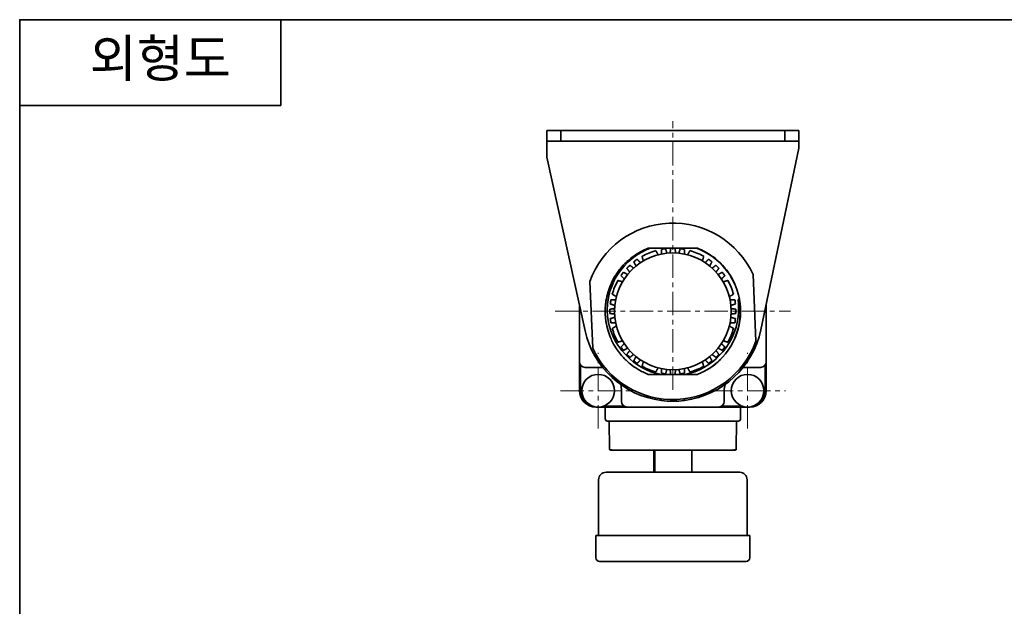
# Model space of a CAD drawing. Header units: millimetres. Extents: x 0 to 422, y 0 to 298.
# Tile 2 of 3: x 0 to 211, y 173 to 298. Entities that reach past the tile are written whole.
import ezdxf

# ---------------------------------------------------------------- set-up
doc = ezdxf.new("R2010")
doc.units = ezdxf.units.MM
doc.linetypes.add('CENTERX1', pattern=[2, 1.25, -0.25, 0.25, -0.25])
doc.linetypes.add('CENTERX3', pattern=[8, 5, -1, 1, -1])
doc.layers.add('외형선', color=7, linetype='Continuous', lineweight=35)
doc.layers.add('중심선1', color=1, linetype='CENTERX1', lineweight=15)

# ---------------------------------------------------------------- blocks, each defined once
blk = doc.blocks.new('TEEL_1')
at = {"layer": '외형선'}
for p in [(55.72, 297), (0, 278.68)]:
    blk.add_line(p, (55.72, 278.68), dxfattribs=at)
blk.add_lwpolyline([(0, 0), (0, 297), (420, 297), (420, 0)], close=True, dxfattribs=at)
at = {"layer": '외형선', "insert": (30, 288.34), "char_height": 8, "width": 70, "attachment_point": 5}
blk.add_mtext('{\\ftahoma|b1|i0|c0|p34;외형도}', dxfattribs=at)

msp = doc.modelspace()

# ---------------------------------------------------------------- linework, layer by layer
at = {"layer": '외형선'}
for p, q in [((112.94393, 274.64843), (112.94393, 272.34843)), ((115.94393, 274.64843), (112.94393, 274.64843)), ((115.94393, 274.64843), (163.94393, 274.64843)), ((115.94393, 272.34843), (115.94393, 274.64843)), ((163.94393, 274.64843), (163.94393, 272.34843)), ((166.94393, 274.64843), (163.94393, 274.64843)), ((166.94393, 272.34843), (166.94393, 274.64843)), ((112.94393, 272.34843), (115.94393, 272.34843)), ((112.94393, 272.34843), (112.94393, 270.84843)), ((163.94393, 272.34843), (115.94393, 272.34843)), ((163.94393, 272.34843), (166.94393, 272.34843)), ((166.94393, 270.84843), (166.94393, 272.34843)), ((112.94393, 270.84843), (112.94393, 268.91054)), ((158.78393, 231.94658), (166.94393, 270.84843)), ((112.94393, 268.91054), (121.1464, 231.74932)), ((139.94393, 249.39843), (136.23584, 249.39843)), ((143.65203, 249.39843), (139.94393, 249.39843)), ((136.9436, 248.03444), (136.94393, 248.0331)), ((146.40383, 246.60145), (146.40312, 246.60026)), ((157.73818, 229.52859), (157.1165, 243.7923)), ((122.14969, 242.26828), (122.77137, 228.00457)), ((129.24092, 242.35833), (129.24211, 242.35762)), ((152.07994, 238.89877), (152.0786, 238.89843)), ((119.94393, 237.19708), (119.94393, 225.09843)), ((159.94393, 225.09843), (159.94393, 237.47677)), ((127.80792, 232.8981), (127.80927, 232.89843)), ((150.64695, 229.43854), (150.64576, 229.43925)), ((119.94393, 225.09843), (119.94393, 218.89843)), ((120.14393, 218.89843), (120.14393, 224.43511)), ((121.14393, 223.89843), (123.94393, 223.89843)), ((133.48404, 225.19542), (133.48475, 225.19661)), ((142.94427, 223.76242), (142.94393, 223.76377)), ((155.94393, 223.89843), (158.74393, 223.89843)), ((159.74393, 224.43511), (159.74393, 218.89843)), ((159.94393, 218.89843), (159.94393, 225.09843)), ((137.33386, 222.39843), (139.94393, 222.39843)), ((139.94393, 222.39843), (142.55401, 222.39843)), ((128.94393, 218.89843), (128.94393, 216.59843)), ((150.94393, 216.59843), (150.94393, 218.89843)), ((123.44393, 215.39843), (123.94393, 215.39843)), ((123.94393, 215.39843), (130.14393, 215.39843)), ((129.48061, 215.59843), (125.11013, 215.59843)), ((125.44393, 215.39843), (125.44393, 212.89843)), ((130.14393, 215.39843), (149.74393, 215.39843)), ((137.44393, 216.81146), (137.44393, 217.16451)), ((142.44393, 217.16451), (142.44393, 216.81146)), ((149.74393, 215.39843), (155.94393, 215.39843)), ((154.77774, 215.59843), (150.40726, 215.59843)), ((154.44393, 212.89843), (154.44393, 215.39843)), ((155.94393, 215.39843), (156.44393, 215.39843)), ((125.94393, 212.39843), (153.94393, 212.39843)), ((126.2963, 212.39843), (126.34867, 206.39669)), ((153.5392, 206.39669), (153.59157, 212.39843)), ((126.54866, 206.19843), (126.84865, 206.19843)), ((126.84865, 206.19843), (153.03922, 206.19843)), ((135.86674, 201.42735), (135.86674, 206.19843)), ((135.9495, 206.0866), (135.9495, 206.19843)), ((135.98921, 206.19843), (135.98921, 206.12536)), ((136.07197, 201.42735), (136.07197, 206.19843)), ((144.02113, 201.42735), (144.02113, 206.19843)), ((153.03922, 206.19843), (153.3392, 206.19843)), ((125.63068, 201.42735), (125.63545, 201.42735)), ((125.63545, 201.42735), (154.25719, 201.42735)), ((124.04032, 199.83699), (124.04032, 187.90928)), ((155.84755, 187.90928), (155.84755, 199.83699)), ((123.44393, 187.90928), (123.44393, 183.13819)), ((123.44393, 187.90928), (123.44943, 187.90928)), ((123.44943, 187.90928), (156.44393, 187.90928)), ((156.44393, 183.13819), (156.44393, 187.90928)), ((124.24435, 182.34301), (124.23912, 182.34301)), ((155.64875, 182.34301), (124.24435, 182.34301))]:
    msp.add_line(p, q, dxfattribs=at)
for points in [[(126.08072, 233.92674), (125.95634, 234.82718), (125.88423, 236.17654), (125.94538, 237.52983), (126.13729, 238.8676), (126.45872, 240.17942), (126.90605, 241.4572), (127.47286, 242.68314), (128.06092, 243.70059), (128.73389, 244.66898), (129.48443, 245.57857), (130.30521, 246.41957), (131.20372, 247.19614), (132.16734, 247.89739), (133.18569, 248.51649), (134.2484, 249.04663), (135.11032, 249.39843)], [(136.23584, 249.39843), (135.73584, 249.39843), (135.23584, 249.39843), (135.11032, 249.39843)], [(145.04525, 249.39843), (144.68619, 249.39843), (144.17715, 249.39843), (143.65203, 249.39843)], [(145.04525, 249.39843), (145.97106, 249.01905), (146.87031, 248.57486), (147.73645, 248.06914), (148.5815, 247.49231), (149.38349, 246.85699), (150.1238, 246.18033), (150.81518, 245.45375), (151.4665, 244.6647), (152.06026, 243.83148), (152.67728, 242.80682), (153.2073, 241.73458), (153.65765, 240.58915), (154.00873, 239.4095), (154.20514, 238.5075), (154.23061, 238.36556)], [(130.29087, 246.70887), (130.10742, 246.55174)], [(149.54691, 225.0369), (149.90033, 225.36108), (150.59837, 226.07073), (151.22555, 226.80213), (151.78384, 227.54779), (152.4978, 228.67817), (153.07311, 229.80472), (153.52194, 230.90994), (153.8576, 231.97928), (153.97341, 232.43721), (154.0704, 232.88209), (154.15002, 233.31312), (154.21372, 233.7296), (154.2629, 234.13093), (154.29894, 234.5166), (154.32317, 234.88617), (154.33688, 235.2393), (154.33687, 235.92472), (154.3066, 236.53507), (154.2556, 237.06954), (154.22247, 237.32559), (154.18765, 237.55391), (154.15244, 237.75462), (154.11802, 237.92787), (154.08538, 238.07382), (154.05536, 238.19263), (154.0167, 238.32032), (153.98712, 238.38776), (153.97857, 238.3976), (153.97604, 238.39901), (153.97366, 238.39949), (153.97145, 238.39904), (153.9694, 238.39766), (153.9675, 238.39534), (153.96419, 238.38791), (153.9615, 238.37676), (153.95798, 238.34331), (153.95704, 238.27375), (153.96019, 238.17577), (153.97619, 237.8945), (153.99921, 237.49933), (154.01972, 236.99012), (154.02543, 236.36716), (154.00137, 235.63168), (153.92997, 234.78644), (153.79124, 233.83637)], [(154.23061, 238.36556), (154.34341, 237.59479), (154.42368, 236.65947), (154.44285, 235.72092)], [(126.09663, 233.83637), (126.08072, 233.92674)], [(129.92277, 226.48362), (129.00207, 227.50454), (128.17959, 228.62339), (127.58623, 229.60761), (127.07644, 230.63759), (126.64342, 231.73796), (126.30516, 232.87109), (126.09663, 233.83637)], [(153.79124, 233.83637), (153.48248, 232.49683), (153.03906, 231.18146), (152.57388, 230.13089), (152.02311, 229.12254), (151.37121, 228.1363), (150.63792, 227.20898), (149.9651, 226.48362)], [(147.37214, 223.44565), (148.28727, 224.03971), (149.13014, 224.68121), (149.15185, 224.69907)], [(149.15185, 224.69907), (149.54691, 225.0369)], [(126.35282, 206.35786), (126.34867, 206.39669)], [(126.36439, 206.32069), (126.35282, 206.35786)], [(126.38987, 206.27685), (126.36439, 206.32069)], [(126.37658, 206.29754), (126.38993, 206.27698)], [(126.44928, 206.22488), (126.40786, 206.2564), (126.38987, 206.27685)], [(126.44924, 206.22515), (126.49356, 206.21757), (126.58717, 206.21124), (126.7131, 206.20615), (126.78109, 206.20408), (126.84865, 206.20231)], [(135.98921, 206.16187), (135.96726, 206.14919)], [(153.03922, 206.20231), (153.10678, 206.20408), (153.17477, 206.20615), (153.30069, 206.21124), (153.39431, 206.21757), (153.43863, 206.22515)], [(153.3392, 206.19843), (153.41534, 206.21349), (153.43859, 206.22488)], [(153.43859, 206.22488), (153.48001, 206.2564), (153.498, 206.27685)], [(153.49794, 206.27698), (153.51129, 206.29754)], [(153.498, 206.27685), (153.52348, 206.32069)], [(153.52348, 206.32069), (153.53505, 206.35786)], [(153.53505, 206.35786), (153.5392, 206.39669)]]:
    msp.add_lwpolyline(points, dxfattribs=at)
for centre, radius in [((139.94393, 235.89843), 12.5), ((123.94393, 218.89843), 3.5), ((155.94393, 218.89843), 3.5)]:
    msp.add_circle(centre, radius, dxfattribs=at)
for centre, radius, start, end in [((139.94393, 235.89843), 18.9, 24.6872456, 160.3040325), ((139.94393, 235.89843), 13.5, 96.6897868, 100.5102132), ((139.94393, 235.89843), 13.5, 88.0897868, 91.9102132), ((139.94393, 235.89843), 13.5, 79.4897868, 83.3102132), ((139.94393, 235.89843), 13.5, 124.4897868, 128.3102132), ((139.94393, 235.89843), 13.5, 105.7292978, 119.269829), ((139.95251, 235.90197), 12.50001, 103.9285929, 104.6352765), ((139.94393, 235.89843), 13.5, 60.7292978, 74.269829), ((139.94393, 235.89843), 13.5, 51.6897868, 55.5102132), ((139.94393, 235.89843), 13.5, 133.0897868, 136.9102132), ((139.95253, 235.89493), 12.49998, 58.9285911, 59.6352784), ((139.94393, 235.89843), 13.5, 43.0897868, 46.9102132), ((139.94393, 235.89843), 13.5, 141.6897868, 145.5102132), ((139.94393, 235.89843), 13.5, 34.4897868, 38.3102132), ((139.94393, 235.89843), 13.5, 150.7292978, 164.269829), ((139.94748, 235.90701), 12.5, 148.9285926, 149.6352769), ((139.94393, 235.89843), 13.5, 15.7292978, 29.269829), ((139.94749, 235.88986), 12.5, 13.9285925, 14.6352768), ((139.94393, 235.89843), 13.5, 178.0897868, 181.9102132), ((139.94393, 235.89843), 13.5, 169.4897868, 173.3102132), ((139.94393, 235.89843), 13.5, 6.6897868, 10.5102132), ((139.94393, 235.89843), 13.5, 358.0897868, 1.9102132), ((139.94393, 235.89843), 13.5, 186.6897868, 190.5102132), ((139.94393, 235.89843), 14.5, 330.2558325, 359.2985451), ((139.94393, 235.89843), 13.5, 349.4897868, 353.3102132), ((139.94393, 235.89843), 13.5, 195.7292978, 209.269829), ((139.94042, 235.90702), 12.50004, 193.9285936, 194.6352755), ((139.94393, 235.89843), 13.5, 330.7292978, 344.269829), ((139.94393, 235.89843), 19.25, 192.4471133, 262.5379123), ((139.94393, 235.89843), 19.25, 277.4620877, 348.153457), ((139.94393, 235.89843), 18.9, 204.6872456, 340.3040325), ((139.94393, 235.89843), 13.5, 214.4897868, 218.3102132), ((139.94393, 235.89843), 13.5, 321.6897868, 325.5102132), ((139.94042, 235.88984), 12.49998, 328.9285912, 329.6352776), ((139.94393, 235.89843), 13.75, 223.2131078, 259.0575011), ((139.94393, 235.89843), 13.5, 223.0897868, 226.9102132), ((139.94393, 235.89843), 13.75, 280.9424989, 316.7868922), ((139.94393, 235.89843), 13.5, 313.0897868, 316.9102132), ((121.14393, 225.09843), 1.2, 180, 270), ((123.94393, 218.89843), 5, 78.0536151, 90), ((139.94393, 235.89843), 13.5, 231.6897868, 235.5102132), ((139.94393, 235.89843), 13.5, 240.7292978, 254.269829), ((139.93535, 235.90196), 12.49999, 238.9285917, 239.6352777), ((139.93536, 235.89489), 12.50001, 283.9285927, 284.6352767), ((139.94393, 235.89843), 13.5, 285.7292978, 299.269829), ((139.94393, 235.89843), 14.5, 300.8164913, 309.4250033), ((139.94393, 235.89843), 13.5, 304.4897868, 308.3102132), ((139.94393, 235.89843), 14.5, 309.4250033, 314.585485), ((155.94393, 218.89843), 5, 90, 101.9463849), ((158.74393, 225.09843), 1.2, 270, 360), ((139.94393, 235.89843), 13.5, 259.4897868, 263.3102132), ((139.94393, 235.89843), 13.5, 268.0897868, 271.9102132), ((139.94393, 235.89843), 13.5, 276.6897868, 280.5102132), ((123.94393, 218.89843), 5, 0, 15.4177941), ((155.94393, 218.89843), 5, 164.5822059, 180), ((123.44393, 218.89843), 3.5, 180, 270), ((123.44393, 218.89843), 3.3, 180, 250.3445187), ((156.44393, 218.89843), 3.5, 270, 0), ((156.44393, 218.89843), 3.3, 289.6554813, 0), ((130.14393, 216.59843), 1.2, 180, 270), ((139.94393, 235.89843), 19.25, 262.5379123, 277.4620877), ((149.74393, 216.59843), 1.2, 270, 0), ((125.94393, 212.89843), 0.5, 180, 270), ((153.94393, 212.89843), 0.5, 270, 0), ((125.63068, 199.83699), 1.59036, 90, 180), ((154.25719, 199.83699), 1.59036, 0, 90), ((124.23912, 183.13819), 0.79518, 180, 270), ((155.64875, 183.13819), 0.79518, 270, 0)]:
    msp.add_arc(centre, radius, start, end, dxfattribs=at)
for points, knots in [([(134.65243, 222.39843), (133.87626, 222.70266), (133.12779, 223.07326), (131.85878, 223.84421), (131.32566, 224.21942), (130.51272, 224.87764), (130.21615, 225.13851), (129.66524, 225.66452), (129.40959, 225.92787), (128.84838, 226.55169), (128.54988, 226.91798), (127.89911, 227.80134), (127.56135, 228.32795), (127.05321, 229.24569), (126.86416, 229.62553), (126.44828, 230.56197), (126.23885, 231.12545), (125.86827, 232.35059), (125.71751, 233.01391), (125.5414, 234.15427), (125.49204, 234.62645), (125.45129, 235.36569), (125.44395, 235.63153), (125.44392, 236.16333), (125.45121, 236.4292), (125.49174, 237.16612), (125.54068, 237.63597), (125.71474, 238.76772), (125.86321, 239.42491), (126.23167, 240.65168), (126.443, 241.22238), (126.85993, 242.16226), (127.04695, 242.5388), (127.53373, 243.42048), (127.84832, 243.91657), (128.53898, 244.87216), (128.91493, 245.33039), (129.57928, 246.04593), (129.85181, 246.31701), (130.59043, 246.9955), (131.0724, 247.38445), (132.04124, 248.06887), (132.52357, 248.36881), (133.54942, 248.9261), (134.09386, 249.17949), (134.65243, 249.39843)], [0, 0, 0, 0, 2.499821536, 2.499821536, 4.45248135, 4.45248135, 5.636370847, 5.636370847, 6.736542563, 6.736542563, 8.152602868, 8.152602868, 10.026642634, 10.026642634, 11.298277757, 11.298277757, 13.099168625, 13.099168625, 15.136490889, 15.136490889, 16.559263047, 16.559263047, 17.356587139, 17.356587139, 18.153982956, 18.153982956, 19.569720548, 19.569720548, 21.58763982, 21.58763982, 23.410754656, 23.410754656, 24.670889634, 24.670889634, 26.430779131, 26.430779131, 28.206441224, 28.206441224, 29.358665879, 29.358665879, 31.213946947, 31.213946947, 32.915682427, 32.915682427, 34.714703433, 34.714703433, 34.714703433, 34.714703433]), ([(145.23544, 249.39843), (145.7941, 249.17946), (146.33862, 248.92602), (147.36468, 248.36859), (147.84715, 248.06854), (148.81593, 247.38409), (149.29772, 246.99524), (150.03624, 246.31684), (150.30881, 246.0457), (150.97314, 245.33014), (151.34904, 244.87196), (152.0396, 243.91648), (152.35415, 243.42047), (152.84089, 242.53886), (153.02792, 242.1623), (153.20344, 241.76664), (153.20853, 241.75512), (153.21361, 241.74359)], [0, 0, 0, 0, 1.799369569, 1.799369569, 3.501668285, 3.501668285, 5.356399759, 5.356399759, 6.508855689, 6.508855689, 8.284416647, 8.284416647, 10.044078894, 10.044078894, 11.304297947, 11.304297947, 11.34207254, 11.34207254, 11.34207254, 11.34207254]), ([(154.182, 238.64204), (154.21653, 238.46288), (154.24767, 238.28305), (154.3089, 237.88499), (154.3374, 237.66663), (154.36093, 237.44775)], [0, 0, 0, 0, 0.547474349, 0.547474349, 1.207945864, 1.207945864, 1.207945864, 1.207945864]), ([(134.65243, 222.39843), (135.01475, 222.39843), (135.37845, 222.39843), (136.26038, 222.39843), (136.77933, 222.39843), (137.31191, 222.39843), (137.32288, 222.39843), (137.33386, 222.39843)], [0, 0, 0, 0, 1.096563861, 1.096563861, 2.6487734, 2.6487734, 2.681425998, 2.681425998, 2.681425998, 2.681425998]), ([(142.55401, 222.39843), (143.07794, 222.39843), (143.59947, 222.39843), (144.49278, 222.39843), (144.86473, 222.39843), (145.23544, 222.39843)], [0, 0, 0, 0, 1.56083909, 1.56083909, 2.681425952, 2.681425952, 2.681425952, 2.681425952]), ([(147.37214, 223.44565), (146.95808, 223.19866), (146.53197, 222.97248), (145.81277, 222.63555), (145.52597, 222.51231), (145.23544, 222.39843)], [0, 0, 0, 0, 1.445996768, 1.445996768, 2.382019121, 2.382019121, 2.382019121, 2.382019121]), ([(147.63918, 223.60888), (147.58273, 223.57353), (147.52602, 223.53856), (147.2869, 223.39339), (147.10238, 223.28685), (146.91565, 223.18446)], [0, 0, 0, 0, 0.1998054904, 0.1998054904, 0.8389303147, 0.8389303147, 0.8389303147, 0.8389303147]), ([(135.97055, 206.15109), (135.97026, 206.15088), (135.96996, 206.15064), (135.96961, 206.15032), (135.96955, 206.15026), (135.96946, 206.15018), (135.96943, 206.15015), (135.96938, 206.15009), (135.96935, 206.15007), (135.9693, 206.15002), (135.96927, 206.14999), (135.96919, 206.14991), (135.96915, 206.14986), (135.96891, 206.14961), (135.96871, 206.14939), (135.96713, 206.14753), (135.96575, 206.14523), (135.95939, 206.13169), (135.95444, 206.1128), (135.9495, 206.0866)], [0, 0, 0, 0, 0.00286596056, 0.00286596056, 0.00343457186, 0.00343457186, 0.00372941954, 0.00372941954, 0.00396824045, 0.00396824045, 0.00424133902, 0.00424133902, 0.00470978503, 0.00470978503, 0.00658547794, 0.00658547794, 0.02008718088, 0.02008718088, 0.06857980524, 0.06857980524, 0.06857980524, 0.06857980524]), ([(135.98921, 206.12536), (135.98386, 206.14357), (135.97852, 206.15281), (135.97235, 206.15208), (135.97156, 206.15177), (135.9707, 206.15119), (135.97062, 206.15114), (135.97055, 206.15109)], [0, 0, 0, 0, 0.03019306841, 0.03019306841, 0.03464877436, 0.03464877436, 0.03506212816, 0.03506212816, 0.03506212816, 0.03506212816])]:
    msp.add_open_spline(points, degree=3, knots=knots, dxfattribs=at)
for points, degree in [([(135.12693, 249.39843), (134.96853, 249.39843), (134.81037, 249.39843), (134.65243, 249.39843)], 3), ([(137.48364, 248.15392), (137.48256, 248.64335), (137.48139, 249.17194)], 2), ([(138.37127, 249.30652), (138.52646, 248.80123), (138.67015, 248.33336)], 2), ([(139.34393, 248.38403), (139.41605, 248.86812), (139.49393, 249.39093)], 2), ([(140.39393, 249.39093), (140.47182, 248.86812), (140.54393, 248.38403)], 2), ([(141.21772, 248.33336), (141.36141, 248.80123), (141.5166, 249.30652)], 2), ([(142.40648, 249.17194), (142.40531, 248.64335), (142.40423, 248.15392)], 2), ([(145.23544, 249.39843), (145.17237, 249.39843), (145.10926, 249.39843), (145.0461, 249.39843)], 3), ([(132.29943, 247.0255), (132.67237, 246.65091), (133.01769, 246.30406)], 2), ([(133.34347, 247.67485), (133.48588, 247.15798), (133.61774, 246.6794)], 2), ([(136.79419, 247.99641), (136.54898, 248.42744), (136.28418, 248.8929)], 2), ([(143.60388, 248.89285), (143.3391, 248.42667), (143.09393, 247.99502)], 2), ([(146.27129, 246.6802), (146.40269, 247.15837), (146.54458, 247.67475)], 2), ([(146.87018, 246.30406), (147.2155, 246.65091), (147.58844, 247.0255)], 2), ([(130.69102, 244.30282), (130.39971, 244.69611), (130.0851, 245.12087)], 2), ([(130.7215, 245.75727), (131.14626, 245.44265), (131.53955, 245.15135)], 2), ([(132.05181, 245.59196), (131.82259, 246.02439), (131.57503, 246.49142)], 2), ([(148.31284, 246.49142), (148.06528, 246.02439), (147.83606, 245.59196)], 2), ([(148.34832, 245.15135), (148.74161, 245.44265), (149.16637, 245.75727)], 2), ([(149.80277, 245.12087), (149.48816, 244.69611), (149.19685, 244.30282)], 2), ([(129.53831, 242.82468), (129.19146, 243.17), (128.81687, 243.54294)], 2), ([(129.35095, 244.26734), (129.81798, 244.01978), (130.25041, 243.79056)], 2), ([(149.63746, 243.79056), (150.06989, 244.01978), (150.53692, 244.26734)], 2), ([(151.071, 243.54294), (150.69641, 243.17), (150.34956, 242.82468)], 2), ([(129.16217, 242.22579), (128.684, 242.35719), (128.16762, 242.49908)], 2), ([(151.72035, 242.4989), (151.20348, 242.35649), (150.7249, 242.22463)], 2), ([(126.94952, 239.55838), (127.4157, 239.2936), (127.84734, 239.04843)], 2), ([(152.04191, 239.04818), (152.47294, 239.29339), (152.9384, 239.55819)], 2), ([(126.45144, 236.34843), (126.97425, 236.42632), (127.45834, 236.49843)], 2), ([(127.50901, 237.17222), (127.04114, 237.31591), (126.53585, 237.4711)], 2), ([(126.67043, 238.36098), (127.19902, 238.35981), (127.68845, 238.35873)], 2), ([(152.19942, 238.35873), (152.68885, 238.35981), (153.21744, 238.36098)], 2), ([(153.35202, 237.4711), (152.84673, 237.31591), (152.37886, 237.17222)], 2), ([(152.42953, 236.49843), (152.91362, 236.42632), (153.43643, 236.34843)], 2), ([(127.45834, 235.29843), (126.97425, 235.37055), (126.45144, 235.44843)], 2), ([(126.53585, 234.32577), (127.04114, 234.48096), (127.50901, 234.62465)], 2), ([(152.37886, 234.62465), (152.84673, 234.48096), (153.35202, 234.32577)], 2), ([(153.43643, 235.44843), (152.91362, 235.37055), (152.42953, 235.29843)], 2), ([(154.44378, 235.83117), (154.4429, 235.64156), (154.4383, 235.45199), (154.42999, 235.26257)], 3), ([(127.68845, 233.43814), (127.19902, 233.43706), (126.67043, 233.43589)], 2), ([(127.84596, 232.74869), (127.41493, 232.50348), (126.94947, 232.23868)], 2), ([(152.93835, 232.23849), (152.47217, 232.50327), (152.04053, 232.74843)], 2), ([(153.21744, 233.43589), (152.68885, 233.43706), (152.19942, 233.43814)], 2), ([(128.16752, 229.29797), (128.68439, 229.44038), (129.16297, 229.57224)], 2), ([(128.81687, 228.25393), (129.19146, 228.62687), (129.53831, 228.97218)], 2), ([(130.25041, 228.00631), (129.81798, 227.77709), (129.35095, 227.52953)], 2), ([(150.53692, 227.52953), (150.06989, 227.77709), (149.63746, 228.00631)], 2), ([(150.34956, 228.97218), (150.69641, 228.62687), (151.071, 228.25393)], 2), ([(150.7257, 229.57108), (151.20387, 229.43968), (151.72025, 229.29779)], 2), ([(130.0851, 226.676), (130.39971, 227.10076), (130.69102, 227.49405)], 2), ([(131.53955, 226.64552), (131.14626, 226.35421), (130.7215, 226.0396)], 2), ([(131.57503, 225.30545), (131.82259, 225.77248), (132.05181, 226.20491)], 2), ([(147.83606, 226.20491), (148.06528, 225.77248), (148.31284, 225.30545)], 2), ([(149.16637, 226.0396), (148.74161, 226.35421), (148.34832, 226.64552)], 2), ([(149.19685, 227.49405), (149.48816, 227.10076), (149.80277, 226.676)], 2), ([(133.01769, 225.49281), (132.67237, 225.14596), (132.29943, 224.77137)], 2), ([(133.61658, 225.11667), (133.48518, 224.6385), (133.34329, 224.12212)], 2), ([(136.28399, 222.90402), (136.54877, 223.3702), (136.79393, 223.80184)], 2), ([(137.48139, 222.62493), (137.48256, 223.15352), (137.48364, 223.64295)], 2), ([(142.40423, 223.64295), (142.40531, 223.15352), (142.40648, 222.62493)], 2), ([(143.09368, 223.80046), (143.33889, 223.36943), (143.60369, 222.90397)], 2), ([(146.5444, 224.12202), (146.40199, 224.63889), (146.27013, 225.11747)], 2), ([(147.58844, 224.77137), (147.2155, 225.14596), (146.87018, 225.49281)], 2), ([(138.67015, 223.4635), (138.52646, 222.99564), (138.37127, 222.49035)], 2), ([(139.49393, 222.40594), (139.41605, 222.92875), (139.34393, 223.41284)], 2), ([(140.54393, 223.41284), (140.47182, 222.92875), (140.39393, 222.40594)], 2), ([(141.5166, 222.49035), (141.36141, 222.99564), (141.21772, 223.4635)], 2)]:
    msp.add_open_spline(points, degree=degree, dxfattribs=at)
at = {"layer": '중심선1', "color": 1, "linetype": 'CENTERX3'}
for p, q in [((139.94393, 219.09843), (139.94393, 276.64843)), ((114.74393, 235.89843), (165.14393, 235.89843)), ((123.94393, 210.79843), (123.94393, 226.99843)), ((155.94393, 210.79843), (155.94393, 226.99843)), ((115.84393, 218.89843), (132.04393, 218.89843)), ((147.84393, 218.89843), (164.04393, 218.89843))]:
    msp.add_line(p, q, dxfattribs=at)

# ---------------------------------------------------------------- block references
at = {"layer": '외형선', "xscale": 1.0045429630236, "yscale": 1.0045429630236, "zscale": 1.0045429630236}
msp.add_blockref('TEEL_1', (0, 0), dxfattribs=at)

doc.saveas('drawing.dxf')
